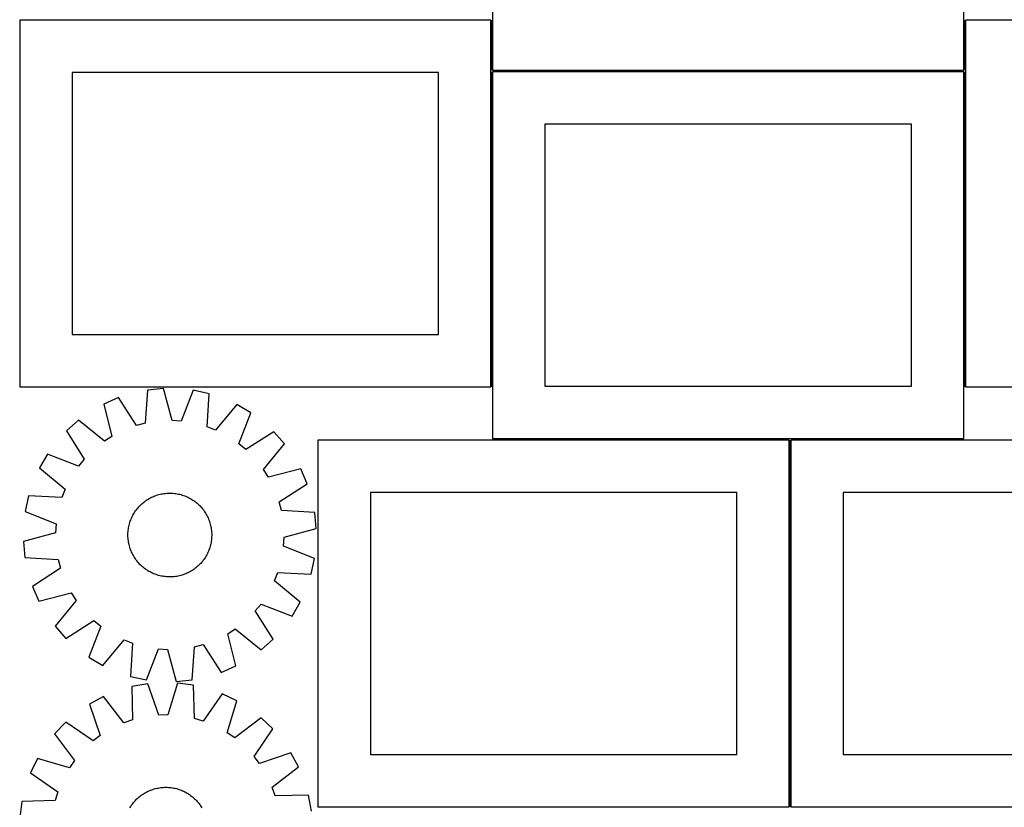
# Model space of a CAD drawing. Header units: millimetres. Extents: x 7 to 1493, y 7 to 2993.
# Tile 7 of 13: x 7 to 947, y 1239 to 1991. Entities that reach past the tile are written whole.
import ezdxf

# ---------------------------------------------------------------- set-up
doc = ezdxf.new("R2010")
doc.units = ezdxf.units.MM
doc.layers.add('COMMON', color=5, linetype='CONTINUOUS', true_color=0x0000ff)
doc.layers.add('CUT', color=7, linetype='CONTINUOUS', true_color=0x000000)

msp = doc.modelspace()

# ---------------------------------------------------------------- linework, layer by layer
at = {"layer": 'COMMON'}
for p, q in [((457.274768, 1942.773939), (457.274768, 1990.685194)), ((908.774768, 1990.685194), (908.774768, 1942.773939)), ((457.274768, 1640.685194), (457.274768, 1941.273938)), ((908.024768, 1942.023939), (458.024768, 1942.023939)), ((908.774769, 1640.685194), (908.774769, 1941.273938)), ((742.100267, 1589.614783), (742.100267, 1239.773937)), ((908.024768, 1590.523938), (742.850268, 1590.523938))]:
    msp.add_line(p, q, dxfattribs=at)
at = {"layer": 'CUT'}
for p, q in [((458.024768, 2292.773939), (458.024768, 1942.773939)), ((908.024768, 1942.773939), (908.024768, 2292.773939)), ((456.524767, 1990.685194), (6.524767, 1990.685194)), ((6.524767, 1990.685194), (6.524767, 1640.685194)), ((456.524767, 1640.685194), (456.524767, 1990.685194)), ((1359.524769, 1990.685194), (909.524769, 1990.685194)), ((909.524769, 1990.685194), (909.524769, 1640.685194)), ((406.524767, 1940.685194), (56.524767, 1940.685194)), ((56.524767, 1940.685194), (56.524767, 1690.685194)), ((406.524767, 1690.685194), (406.524767, 1940.685194)), ((458.024768, 1942.773939), (908.024768, 1942.773939)), ((908.024768, 1941.273938), (458.024768, 1941.273938)), ((458.024768, 1941.273938), (458.024768, 1591.273938)), ((908.024768, 1591.273938), (908.024768, 1941.273938)), ((858.024768, 1891.273938), (508.024768, 1891.273938)), ((508.024768, 1891.273938), (508.024768, 1641.273938)), ((858.024768, 1641.273938), (858.024768, 1891.273938)), ((56.524767, 1690.685194), (406.524767, 1690.685194)), ((6.524767, 1640.685194), (456.524767, 1640.685194)), ((128.500296, 1637.499983), (126.462039, 1605.801083)), ((143.811942, 1639.011294), (128.500296, 1637.499983)), ((152.008069, 1608.322562), (143.811942, 1639.011294)), ((172.301644, 1637.33717), (160.567647, 1607.81958)), ((187.330905, 1634.042953), (172.301644, 1637.33717)), ((508.024768, 1641.273938), (858.024768, 1641.273938)), ((909.524769, 1640.685194), (1359.524769, 1640.685194)), ((100.887647, 1630.288368), (86.792427, 1624.119467)), ((118.165966, 1603.634392), (100.887647, 1630.288368)), ((185.642545, 1602.323492), (187.330905, 1634.042953)), ((86.792427, 1624.119467), (94.649428, 1593.342165)), ((213.908889, 1623.646964), (193.627758, 1599.200073)), ((227.184597, 1615.869681), (213.908889, 1623.646964)), ((62.759749, 1608.728035), (51.260693, 1598.505399)), ((87.428938, 1588.717892), (62.759749, 1608.728035)), ((160.567647, 1607.81958), (152.008069, 1608.322562)), ((215.777019, 1586.224413), (227.184597, 1615.869681)), ((51.260693, 1598.505399), (68.243854, 1571.662393)), ((126.462039, 1605.801083), (118.165966, 1603.634392)), ((193.627758, 1599.200073), (185.642545, 1602.323492)), ((94.649428, 1593.342165), (87.428938, 1588.717892)), ((249.249224, 1597.769459), (222.406218, 1580.786298)), ((259.47186, 1586.270404), (249.249224, 1597.769459)), ((741.350267, 1589.614783), (291.350267, 1589.614783)), ((291.350267, 1589.614783), (291.350267, 1239.614783)), ((458.024768, 1591.273938), (908.024768, 1591.273938)), ((741.350267, 1239.614783), (741.350267, 1589.614783)), ((1192.850268, 1589.773937), (742.850268, 1589.773937)), ((742.850268, 1589.773937), (742.850268, 1239.773937)), ((222.406218, 1580.786298), (215.777019, 1586.224413)), ((239.461717, 1561.601214), (259.47186, 1586.270404)), ((33.160472, 1576.440772), (25.383189, 1563.165064)), ((62.80574, 1565.033194), (33.160472, 1576.440772)), ((68.243854, 1571.662393), (62.80574, 1565.033194)), ((25.383189, 1563.165064), (49.830079, 1542.883933)), ((244.08599, 1554.380725), (239.461717, 1561.601214)), ((274.863292, 1562.237725), (244.08599, 1554.380725)), ((281.032193, 1548.142506), (274.863292, 1562.237725)), ((49.830079, 1542.883933), (46.70666, 1534.89872)), ((254.378217, 1530.864186), (281.032193, 1548.142506)), ((14.9872, 1536.58708), (11.692983, 1521.557819)), ((46.70666, 1534.89872), (14.9872, 1536.58708)), ((127.008582, 1531.95442), (128.050498, 1532.656857)), ((128.050498, 1532.656857), (129.113963, 1533.326221)), ((129.113963, 1533.326221), (130.197929, 1533.96185)), ((130.197929, 1533.96185), (131.301326, 1534.563118)), ((131.301326, 1534.563118), (132.423064, 1535.12943)), ((132.423064, 1535.12943), (133.562038, 1535.660228)), ((133.562038, 1535.660228), (134.717122, 1536.154988)), ((134.717122, 1536.154988), (135.887177, 1536.613222)), ((135.887177, 1536.613222), (137.071048, 1537.034477)), ((137.071048, 1537.034477), (138.267567, 1537.418339)), ((138.267567, 1537.418339), (139.475552, 1537.764427)), ((139.475552, 1537.764427), (140.693813, 1538.072401)), ((140.693813, 1538.072401), (141.921146, 1538.341956)), ((141.921146, 1538.341956), (143.156341, 1538.572827)), ((143.156341, 1538.572827), (144.398178, 1538.764786)), ((144.398178, 1538.764786), (145.645431, 1538.917643)), ((145.645431, 1538.917643), (146.896871, 1539.031247)), ((146.896871, 1539.031247), (148.151261, 1539.105487)), ((148.151261, 1539.105487), (149.407364, 1539.140288)), ((149.407364, 1539.140288), (150.663941, 1539.135617)), ((150.663941, 1539.135617), (151.919751, 1539.091479)), ((151.919751, 1539.091479), (153.173555, 1539.007916)), ((153.173555, 1539.007916), (154.424115, 1538.885012)), ((154.424115, 1538.885012), (155.670198, 1538.722887)), ((155.670198, 1538.722887), (156.910574, 1538.521702)), ((156.910574, 1538.521702), (158.144018, 1538.281655)), ((158.144018, 1538.281655), (159.369313, 1538.002983)), ((159.369313, 1538.002983), (160.585251, 1537.685961)), ((160.585251, 1537.685961), (161.79063, 1537.330902)), ((161.79063, 1537.330902), (162.984262, 1536.938156)), ((162.984262, 1536.938156), (164.164969, 1536.508111)), ((164.164969, 1536.508111), (165.331585, 1536.041191)), ((165.331585, 1536.041191), (166.482959, 1535.537858)), ((166.482959, 1535.537858), (167.617955, 1534.998607)), ((167.617955, 1534.998607), (168.735452, 1534.423972)), ((168.735452, 1534.423972), (169.834349, 1533.814518)), ((169.834349, 1533.814518), (170.91356, 1533.170848)), ((170.91356, 1533.170848), (171.97202, 1532.493597)), ((691.350267, 1539.614783), (341.350267, 1539.614783)), ((341.350267, 1539.614783), (341.350267, 1289.614783)), ((691.350267, 1289.614783), (691.350267, 1539.614783)), ((1142.850268, 1539.773937), (792.850268, 1539.773937)), ((792.850268, 1539.773937), (792.850268, 1289.773937)), ((117.246719, 1522.264859), (117.989095, 1523.278706)), ((117.989095, 1523.278706), (118.762951, 1524.268733)), ((118.762951, 1524.268733), (119.567522, 1525.233965)), ((119.567522, 1525.233965), (120.402014, 1526.173448)), ((120.402014, 1526.173448), (121.265605, 1527.086256)), ((121.265605, 1527.086256), (122.157442, 1527.971487)), ((122.157442, 1527.971487), (123.076644, 1528.828268)), ((123.076644, 1528.828268), (124.022305, 1529.655754)), ((124.022305, 1529.655754), (124.993492, 1530.453127)), ((124.993492, 1530.453127), (125.989245, 1531.219601)), ((125.989245, 1531.219601), (127.008582, 1531.95442)), ((171.97202, 1532.493597), (173.008684, 1531.783433)), ((173.008684, 1531.783433), (174.022531, 1531.041057)), ((174.022531, 1531.041057), (175.012559, 1530.267202)), ((175.012559, 1530.267202), (175.97779, 1529.462631)), ((175.97779, 1529.462631), (176.917273, 1528.628138)), ((176.917273, 1528.628138), (177.830081, 1527.764547)), ((177.830081, 1527.764547), (178.715312, 1526.872711)), ((178.715312, 1526.872711), (179.572093, 1525.953508)), ((179.572093, 1525.953508), (180.399579, 1525.007847)), ((180.399579, 1525.007847), (181.196952, 1524.036661)), ((181.196952, 1524.036661), (181.963426, 1523.040908)), ((256.544908, 1522.568114), (254.378217, 1530.864186)), ((11.692983, 1521.557819), (41.210572, 1509.823822)), ((112.522042, 1513.421144), (112.988961, 1514.58776)), ((112.988961, 1514.58776), (113.492295, 1515.739134)), ((113.492295, 1515.739134), (114.031545, 1516.87413)), ((114.031545, 1516.87413), (114.606181, 1517.991627)), ((114.606181, 1517.991627), (115.215634, 1519.090524)), ((115.215634, 1519.090524), (115.859304, 1520.169735)), ((115.859304, 1520.169735), (116.536555, 1521.228195)), ((116.536555, 1521.228195), (117.246719, 1522.264859)), ((181.963426, 1523.040908), (182.698245, 1522.02157)), ((182.698245, 1522.02157), (183.400682, 1520.979655)), ((183.400682, 1520.979655), (184.070046, 1519.916189)), ((184.070046, 1519.916189), (184.705675, 1518.832223)), ((184.705675, 1518.832223), (185.306943, 1517.728827)), ((185.306943, 1517.728827), (185.873255, 1516.607088)), ((185.873255, 1516.607088), (186.404053, 1515.468115)), ((186.404053, 1515.468115), (186.898813, 1514.313031)), ((186.898813, 1514.313031), (187.357047, 1513.142976)), ((288.243808, 1520.529856), (256.544908, 1522.568114)), ((289.755119, 1505.218211), (288.243808, 1520.529856)), ((41.210572, 1509.823822), (40.70759, 1501.264244)), ((110.145141, 1503.68029), (110.307266, 1504.926373)), ((110.307266, 1504.926373), (110.508451, 1506.166749)), ((110.508451, 1506.166749), (110.748498, 1507.400193)), ((110.748498, 1507.400193), (111.02717, 1508.625488)), ((111.02717, 1508.625488), (111.344192, 1509.841426)), ((111.344192, 1509.841426), (111.699251, 1511.046805)), ((111.699251, 1511.046805), (112.091997, 1512.240437)), ((112.091997, 1512.240437), (112.522042, 1513.421144)), ((187.357047, 1513.142976), (187.778303, 1511.959105)), ((187.778303, 1511.959105), (188.162164, 1510.762586)), ((188.162164, 1510.762586), (188.508252, 1509.5546)), ((188.508252, 1509.5546), (188.816226, 1508.33634)), ((188.816226, 1508.33634), (189.085782, 1507.109006)), ((189.085782, 1507.109006), (189.316652, 1505.873812)), ((189.316652, 1505.873812), (189.508611, 1504.631975)), ((189.508611, 1504.631975), (189.661468, 1503.384721)), ((259.066387, 1497.022084), (289.755119, 1505.218211)), ((40.70759, 1501.264244), (10.018859, 1493.068117)), ((109.889864, 1498.663539), (109.894535, 1499.920116)), ((109.924666, 1497.407436), (109.889864, 1498.663539)), ((109.894535, 1499.920116), (109.938674, 1501.175926)), ((109.998905, 1496.153046), (109.924666, 1497.407436)), ((109.938674, 1501.175926), (110.022236, 1502.42973)), ((110.11251, 1494.901606), (109.998905, 1496.153046)), ((110.022236, 1502.42973), (110.145141, 1503.68029)), ((189.751741, 1495.856598), (189.628837, 1494.606037)), ((189.661468, 1503.384721), (189.775072, 1502.133282)), ((189.835304, 1497.110401), (189.751741, 1495.856598)), ((189.775072, 1502.133282), (189.849312, 1500.878891)), ((189.879442, 1498.366211), (189.835304, 1497.110401)), ((189.849312, 1500.878891), (189.884113, 1499.622788)), ((189.884113, 1499.622788), (189.879442, 1498.366211)), ((258.563405, 1488.462505), (259.066387, 1497.022084)), ((10.018859, 1493.068117), (11.53017, 1477.756471)), ((110.265367, 1493.654352), (110.11251, 1494.901606)), ((110.457325, 1492.412516), (110.265367, 1493.654352)), ((110.688196, 1491.177321), (110.457325, 1492.412516)), ((110.957751, 1489.949988), (110.688196, 1491.177321)), ((111.265725, 1488.731727), (110.957751, 1489.949988)), ((111.611814, 1487.523742), (111.265725, 1488.731727)), ((111.995675, 1486.327223), (111.611814, 1487.523742)), ((112.416931, 1485.143352), (111.995675, 1486.327223)), ((187.681981, 1486.04589), (187.251936, 1484.865184)), ((188.074727, 1487.239522), (187.681981, 1486.04589)), ((188.429786, 1488.444902), (188.074727, 1487.239522)), ((188.746808, 1489.660839), (188.429786, 1488.444902)), ((189.02548, 1490.886135), (188.746808, 1489.660839)), ((189.265527, 1492.119579), (189.02548, 1490.886135)), ((189.466712, 1493.359954), (189.265527, 1492.119579)), ((189.628837, 1494.606037), (189.466712, 1493.359954)), ((288.080995, 1476.728508), (258.563405, 1488.462505)), ((11.53017, 1477.756471), (43.22907, 1475.718214)), ((112.875165, 1483.973297), (112.416931, 1485.143352)), ((113.369925, 1482.818213), (112.875165, 1483.973297)), ((113.900723, 1481.679239), (113.369925, 1482.818213)), ((114.467035, 1480.557501), (113.900723, 1481.679239)), ((115.068302, 1479.454104), (114.467035, 1480.557501)), ((115.703932, 1478.370138), (115.068302, 1479.454104)), ((116.373295, 1477.306673), (115.703932, 1478.370138)), ((117.075733, 1476.264757), (116.373295, 1477.306673)), ((117.810552, 1475.24542), (117.075733, 1476.264757)), ((183.237422, 1477.058133), (182.527258, 1476.021468)), ((183.914673, 1478.116593), (183.237422, 1477.058133)), ((184.558343, 1479.195804), (183.914673, 1478.116593)), ((185.167797, 1480.2947), (184.558343, 1479.195804)), ((185.742432, 1481.412198), (185.167797, 1480.2947)), ((186.281683, 1482.547194), (185.742432, 1481.412198)), ((186.785017, 1483.698568), (186.281683, 1482.547194)), ((187.251936, 1484.865184), (186.785017, 1483.698568)), ((284.786778, 1461.699248), (288.080995, 1476.728508)), ((45.395761, 1467.422141), (18.741785, 1450.143822)), ((43.22907, 1475.718214), (45.395761, 1467.422141)), ((118.577026, 1474.249667), (117.810552, 1475.24542)), ((119.374399, 1473.27848), (118.577026, 1474.249667)), ((120.201884, 1472.332819), (119.374399, 1473.27848)), ((121.058665, 1471.413617), (120.201884, 1472.332819)), ((121.943897, 1470.52178), (121.058665, 1471.413617)), ((122.856704, 1469.658189), (121.943897, 1470.52178)), ((123.796187, 1468.823697), (122.856704, 1469.658189)), ((124.761419, 1468.019126), (123.796187, 1468.823697)), ((125.751447, 1467.24527), (124.761419, 1468.019126)), ((126.765293, 1466.502894), (125.751447, 1467.24527)), ((173.784733, 1467.066726), (172.765396, 1466.331908)), ((174.780486, 1467.833201), (173.784733, 1467.066726)), ((175.751672, 1468.630574), (174.780486, 1467.833201)), ((176.697333, 1469.458059), (175.751672, 1468.630574)), ((177.616536, 1470.31484), (176.697333, 1469.458059)), ((178.508372, 1471.200071), (177.616536, 1470.31484)), ((179.371963, 1472.112879), (178.508372, 1471.200071)), ((180.206456, 1473.052362), (179.371963, 1472.112879)), ((181.011027, 1474.017594), (180.206456, 1473.052362)), ((181.784882, 1475.007622), (181.011027, 1474.017594)), ((182.527258, 1476.021468), (181.784882, 1475.007622)), ((127.801958, 1465.79273), (126.765293, 1466.502894)), ((128.860418, 1465.115479), (127.801958, 1465.79273)), ((129.939629, 1464.471809), (128.860418, 1465.115479)), ((131.038525, 1463.862356), (129.939629, 1464.471809)), ((132.156023, 1463.28772), (131.038525, 1463.862356)), ((133.291019, 1462.748469), (132.156023, 1463.28772)), ((134.442393, 1462.245136), (133.291019, 1462.748469)), ((135.609009, 1461.778216), (134.442393, 1462.245136)), ((136.789715, 1461.348172), (135.609009, 1461.778216)), ((137.983347, 1460.955426), (136.789715, 1461.348172)), ((139.188727, 1460.600367), (137.983347, 1460.955426)), ((140.404664, 1460.283345), (139.188727, 1460.600367)), ((141.62996, 1460.004673), (140.404664, 1460.283345)), ((142.863404, 1459.764626), (141.62996, 1460.004673)), ((144.103779, 1459.563441), (142.863404, 1459.764626)), ((145.349862, 1459.401316), (144.103779, 1459.563441)), ((146.600423, 1459.278411), (145.349862, 1459.401316)), ((147.854226, 1459.194849), (146.600423, 1459.278411)), ((149.110036, 1459.15071), (147.854226, 1459.194849)), ((150.366613, 1459.146039), (149.110036, 1459.15071)), ((151.622716, 1459.180841), (150.366613, 1459.146039)), ((152.877107, 1459.25508), (151.622716, 1459.180841)), ((154.128546, 1459.368685), (152.877107, 1459.25508)), ((155.3758, 1459.521541), (154.128546, 1459.368685)), ((156.617637, 1459.7135), (155.3758, 1459.521541)), ((157.852831, 1459.944371), (156.617637, 1459.7135)), ((159.080165, 1460.213926), (157.852831, 1459.944371)), ((160.298425, 1460.5219), (159.080165, 1460.213926)), ((161.506411, 1460.867989), (160.298425, 1460.5219)), ((162.70293, 1461.25185), (161.506411, 1460.867989)), ((163.886801, 1461.673106), (162.70293, 1461.25185)), ((165.056856, 1462.131339), (163.886801, 1461.673106)), ((166.21194, 1462.6261), (165.056856, 1462.131339)), ((167.350913, 1463.156898), (166.21194, 1462.6261)), ((168.472652, 1463.72321), (167.350913, 1463.156898)), ((169.576048, 1464.324477), (168.472652, 1463.72321)), ((170.660014, 1464.960106), (169.576048, 1464.324477)), ((171.72348, 1465.62947), (170.660014, 1464.960106)), ((172.765396, 1466.331908), (171.72348, 1465.62947)), ((249.943898, 1455.402394), (253.067317, 1463.387607)), ((253.067317, 1463.387607), (284.786778, 1461.699248)), ((18.741785, 1450.143822), (24.910686, 1436.048602)), ((274.390789, 1435.121263), (249.943898, 1455.402394)), ((24.910686, 1436.048602), (55.687987, 1443.905603)), ((55.687987, 1443.905603), (60.312261, 1436.685113)), ((60.312261, 1436.685113), (40.302118, 1412.015923)), ((231.530123, 1426.623935), (236.968238, 1433.253134)), ((236.968238, 1433.253134), (266.613506, 1421.845556)), ((266.613506, 1421.845556), (274.390789, 1435.121263)), ((248.513284, 1399.780928), (231.530123, 1426.623935)), ((40.302118, 1412.015923), (50.524753, 1400.516868)), ((50.524753, 1400.516868), (77.36776, 1417.500029)), ((83.996959, 1412.061915), (72.589381, 1382.416647)), ((77.36776, 1417.500029), (83.996959, 1412.061915)), ((205.12455, 1404.944162), (212.345039, 1409.568436)), ((212.98155, 1374.166861), (205.12455, 1404.944162)), ((212.345039, 1409.568436), (237.014229, 1389.558293)), ((85.865089, 1374.639363), (106.146219, 1399.086254)), ((106.146219, 1399.086254), (114.131432, 1395.962835)), ((114.131432, 1395.962835), (112.443073, 1364.243375)), ((171.273681, 1360.786345), (173.311939, 1392.485245)), ((173.311939, 1392.485245), (181.608011, 1394.651936)), ((181.608011, 1394.651936), (198.886331, 1367.99796)), ((237.014229, 1389.558293), (248.513284, 1399.780928)), ((72.589381, 1382.416647), (85.865089, 1374.639363)), ((127.472334, 1360.949158), (139.20633, 1390.466747)), ((139.20633, 1390.466747), (147.765909, 1389.963765)), ((147.765909, 1389.963765), (155.962036, 1359.275034)), ((198.886331, 1367.99796), (212.98155, 1374.166861)), ((112.443073, 1364.243375), (127.472334, 1360.949158)), ((128.77598, 1357.249898), (113.635871, 1354.50989)), ((113.635871, 1354.50989), (114.158118, 1322.749821)), ((139.417956, 1327.321265), (128.77598, 1357.249898)), ((157.307947, 1357.876541), (147.990232, 1327.509536)), ((155.962036, 1359.275034), (171.273681, 1360.786345)), ((172.553755, 1355.803892), (157.307947, 1357.876541)), ((173.426419, 1324.051519), (172.553755, 1355.803892)), ((86.694, 1345.097055), (73.14161, 1337.812601)), ((106.063578, 1319.921785), (86.694, 1345.097055)), ((199.882911, 1347.583002), (181.637318, 1321.581597)), ((213.742053, 1340.900582), (199.882911, 1347.583002)), ((73.14161, 1337.812601), (83.452698, 1307.768364)), ((204.759983, 1310.432613), (213.742053, 1340.900582)), ((147.990232, 1327.509536), (139.417956, 1327.321265)), ((50.427095, 1320.534968), (39.789026, 1309.419122)), ((76.628244, 1302.577391), (50.427095, 1320.534968)), ((114.158118, 1322.749821), (106.063578, 1319.921785)), ((181.637318, 1321.581597), (173.426419, 1324.051519)), ((237.193231, 1324.636877), (211.805764, 1305.54627)), ((248.309077, 1313.998808), (237.193231, 1324.636877)), ((39.789026, 1309.419122), (58.879634, 1284.031655)), ((83.452698, 1307.768364), (76.628244, 1302.577391)), ((211.805764, 1305.54627), (204.759983, 1310.432613)), ((230.3515, 1287.797659), (248.309077, 1313.998808)), ((265.58671, 1291.284293), (235.542473, 1280.973205)), ((272.871164, 1277.731903), (265.58671, 1291.284293)), ((341.350267, 1289.614783), (691.350267, 1289.614783)), ((792.850268, 1289.773937), (1142.850268, 1289.773937)), ((23.525321, 1285.967944), (16.842901, 1272.108802)), ((53.99329, 1276.985875), (23.525321, 1285.967944)), ((58.879634, 1284.031655), (53.99329, 1276.985875)), ((235.542473, 1280.973205), (230.3515, 1287.797659)), ((16.842901, 1272.108802), (42.844307, 1253.863209)), ((247.695894, 1258.362326), (272.871164, 1277.731903)), ((42.844307, 1253.863209), (40.374384, 1245.652311)), ((121.634409, 1249.971348), (122.640489, 1250.724216)), ((122.640489, 1250.724216), (123.669721, 1251.445111)), ((123.669721, 1251.445111), (124.721089, 1252.133321)), ((124.721089, 1252.133321), (125.793555, 1252.788167)), ((125.793555, 1252.788167), (126.886061, 1253.409003)), ((126.886061, 1253.409003), (127.997529, 1253.995216)), ((127.997529, 1253.995216), (129.126862, 1254.546228)), ((129.126862, 1254.546228), (130.272945, 1255.061495)), ((130.272945, 1255.061495), (131.434648, 1255.540508)), ((131.434648, 1255.540508), (132.610823, 1255.982795)), ((132.610823, 1255.982795), (133.800311, 1256.387919)), ((133.800311, 1256.387919), (135.001937, 1256.75548)), ((135.001937, 1256.75548), (136.214516, 1257.085116)), ((136.214516, 1257.085116), (137.43685, 1257.376502)), ((137.43685, 1257.376502), (138.667734, 1257.629349)), ((138.667734, 1257.629349), (139.905953, 1257.843408)), ((139.905953, 1257.843408), (141.150284, 1258.018469)), ((141.150284, 1258.018469), (142.3995, 1258.154358)), ((142.3995, 1258.154358), (143.652369, 1258.25094)), ((143.652369, 1258.25094), (144.907652, 1258.308122)), ((144.907652, 1258.308122), (146.164113, 1258.325846)), ((146.164113, 1258.325846), (147.42051, 1258.304095)), ((147.42051, 1258.304095), (148.675604, 1258.24289)), ((148.675604, 1258.24289), (149.928156, 1258.142292)), ((149.928156, 1258.142292), (151.17693, 1258.0024)), ((151.17693, 1258.0024), (152.420694, 1257.823352)), ((152.420694, 1257.823352), (153.65822, 1257.605324)), ((153.65822, 1257.605324), (154.888287, 1257.348533)), ((154.888287, 1257.348533), (156.109681, 1257.053231)), ((156.109681, 1257.053231), (157.321197, 1256.71971)), ((157.321197, 1256.71971), (158.521639, 1256.348299)), ((158.521639, 1256.348299), (159.709822, 1255.939364)), ((159.709822, 1255.939364), (160.884574, 1255.49331)), ((160.884574, 1255.49331), (162.044735, 1255.010575)), ((162.044735, 1255.010575), (163.189161, 1254.491638)), ((163.189161, 1254.491638), (164.316722, 1253.937009)), ((164.316722, 1253.937009), (165.426305, 1253.347236)), ((165.426305, 1253.347236), (166.516816, 1252.722901)), ((166.516816, 1252.722901), (167.587177, 1252.064621)), ((167.587177, 1252.064621), (168.636334, 1251.373044)), ((168.636334, 1251.373044), (169.663249, 1250.648854)), ((169.663249, 1250.648854), (170.666911, 1249.892766)), ((250.523929, 1250.267785), (247.695894, 1258.362326)), ((282.283999, 1250.790033), (250.523929, 1250.267785)), ((285.024007, 1235.649924), (282.283999, 1250.790033)), ((8.622011, 1244.779646), (6.549363, 1229.533838)), ((40.374384, 1245.652311), (8.622011, 1244.779646)), ((113.052859, 1240.862225), (113.777049, 1241.88914)), ((113.777049, 1241.88914), (114.533137, 1242.892802)), ((114.533137, 1242.892802), (115.320379, 1243.872219)), ((115.320379, 1243.872219), (116.137996, 1244.826425)), ((116.137996, 1244.826425), (116.985182, 1245.754478)), ((116.985182, 1245.754478), (117.861101, 1246.655462)), ((117.861101, 1246.655462), (118.764889, 1247.528489)), ((118.764889, 1247.528489), (119.695652, 1248.372696)), ((119.695652, 1248.372696), (120.652474, 1249.18725)), ((120.652474, 1249.18725), (121.634409, 1249.971348)), ((170.666911, 1249.892766), (171.646328, 1249.105524)), ((171.646328, 1249.105524), (172.600534, 1248.287907)), ((172.600534, 1248.287907), (173.528587, 1247.440721)), ((173.528587, 1247.440721), (174.429571, 1246.564802)), ((174.429571, 1246.564802), (175.302598, 1245.661015)), ((175.302598, 1245.661015), (176.146805, 1244.730251)), ((176.146805, 1244.730251), (176.961359, 1243.773429)), ((176.961359, 1243.773429), (177.745457, 1242.791494)), ((177.745457, 1242.791494), (178.498325, 1241.785414)), ((178.498325, 1241.785414), (179.21922, 1240.756182)), ((111.703002, 1238.742707), (112.361282, 1239.813068)), ((112.361282, 1239.813068), (113.052859, 1240.862225)), ((179.21922, 1240.756182), (179.90743, 1239.704814)), ((179.90743, 1239.704814), (180.562276, 1238.632348)), ((291.350267, 1239.614783), (741.350267, 1239.614783)), ((742.850268, 1239.773937), (1192.850268, 1239.773937))]:
    msp.add_line(p, q, dxfattribs=at)

doc.saveas('drawing.dxf')
